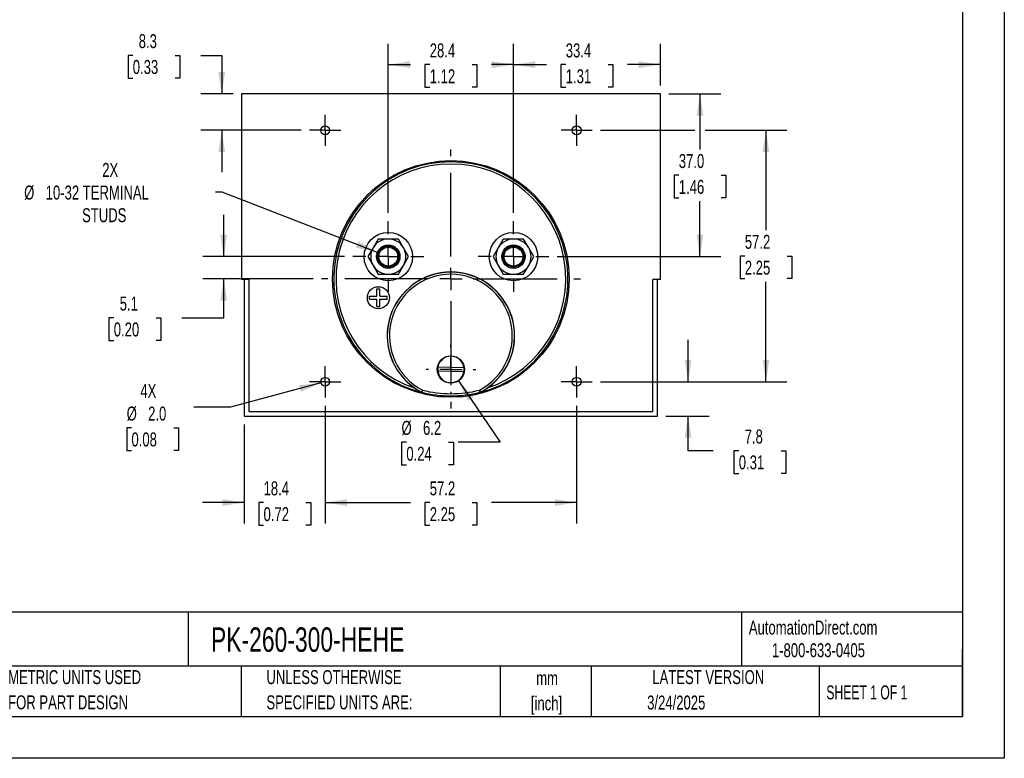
# Model space of a CAD drawing. Header units: millimetres. Extents: x 0 to 419, y 0 to 324.
# Tile 2 of 3: x 195 to 419, y 0 to 168. Entities that reach past the tile are written whole.
import ezdxf

# ---------------------------------------------------------------- set-up
doc = ezdxf.new("R2010")
doc.units = ezdxf.units.MM
doc.header["$LTSCALE"] = 1.5
doc.linetypes.add('CENTERX2', pattern=[20.32, 12.7, -2.54, 2.54, -2.54])
doc.layers.add('CENTER', color=40, linetype='CENTERX2')
doc.layers.add('DIMENSIONS', color=140, linetype='Continuous', lineweight=25)
doc.layers.add('TEXT', color=140, linetype='Continuous', lineweight=25)
doc.styles.add('SLDTEXTSTYLE0', font='TXT', dxfattribs={"width": 0.7})
doc.styles.add('SLDTEXTSTYLE1', font='TXT', dxfattribs={"width": 0.65})
doc.dimstyles.new('SLDDIMSTYLE0', dxfattribs={"dimtxt": 3.237012, "dimasz": 4.953, "dimexe": 0, "dimexo": 0.0625, "dimgap": 0.809253, "dimtad": 0, "dimtih": 1, "dimtoh": 1, "dimrnd": 1e-09, "dimzin": 12, "dimdsep": 46, "dimtxsty": 'SLDTEXTSTYLE0', "dimsah": 1, "dimcen": 0.09, "dimadec": 0, "dimazin": 3, "dimtfac": 1, "dimtofl": 0, "dimtmove": 0, "dimatfit": 3, "dimfxl": 0, "dimfrac": 2, "dimtolj": 1, "dimtzin": 12, "dimarcsym": 0})
doc.dimstyles.new('SLDDIMSTYLE1', dxfattribs={"dimtxt": 3.237012, "dimasz": 4.953, "dimexe": 0, "dimexo": 0.0625, "dimgap": 0.809253, "dimtad": 0, "dimtih": 1, "dimtoh": 1, "dimrnd": 1e-09, "dimzin": 12, "dimdsep": 46, "dimtxsty": 'SLDTEXTSTYLE0', "dimsah": 1, "dimcen": 0.09, "dimadec": 0, "dimazin": 3, "dimtfac": 1, "dimtmove": 0, "dimatfit": 0, "dimfxl": 0, "dimfrac": 2, "dimtolj": 1, "dimtzin": 12, "dimarcsym": 0})
doc.dimstyles.new('SLDDIMSTYLE2', dxfattribs={"dimtxt": 3.237012, "dimasz": 4.953, "dimexe": 0, "dimexo": 0.0625, "dimgap": 0.809253, "dimtad": 0, "dimtih": 1, "dimtoh": 1, "dimrnd": 1e-09, "dimzin": 12, "dimdsep": 46, "dimtxsty": 'SLDTEXTSTYLE0', "dimsah": 1, "dimcen": 0, "dimadec": 0, "dimazin": 3, "dimtfac": 1, "dimtofl": 0, "dimtmove": 0, "dimatfit": 3, "dimfxl": 0, "dimfrac": 2, "dimtolj": 1, "dimtzin": 12, "dimarcsym": 0})
doc.dimstyles.new('SLDDIMSTYLE3', dxfattribs={"dimtxt": 3.237012, "dimasz": 4.953, "dimexe": 0, "dimexo": 0.0625, "dimgap": 0.809253, "dimtad": 0, "dimtih": 1, "dimtoh": 1, "dimrnd": 1e-09, "dimzin": 4, "dimdsep": 46, "dimtxsty": 'SLDTEXTSTYLE0', "dimsah": 1, "dimcen": 0.09, "dimadec": 0, "dimazin": 1, "dimtfac": 1, "dimtofl": 0, "dimtmove": 0, "dimatfit": 3, "dimfxl": 0, "dimfrac": 2, "dimtolj": 1, "dimtzin": 12, "dimarcsym": 0})
doc.dimstyles.new('SLDDIMSTYLE5', dxfattribs={"dimtxt": 3.237012, "dimasz": 4.953, "dimexe": 0, "dimexo": 0.0625, "dimgap": 0.809253, "dimtad": 0, "dimtih": 1, "dimtoh": 1, "dimrnd": 1e-09, "dimzin": 12, "dimdsep": 46, "dimtxsty": 'SLDTEXTSTYLE0', "dimsah": 1, "dimcen": 0, "dimadec": 0, "dimazin": 3, "dimtfac": 1, "dimtofl": 0, "dimtmove": 0, "dimatfit": 3, "dimfxl": 0, "dimfrac": 2, "dimtolj": 1, "dimtzin": 12, "dimarcsym": 0})
doc.dimstyles.new('SLDDIMSTYLE6', dxfattribs={"dimtxt": 3.237012, "dimasz": 4.953, "dimexe": 0, "dimexo": 0.0625, "dimgap": 0.809253, "dimtad": 0, "dimtih": 1, "dimtoh": 1, "dimrnd": 1e-09, "dimzin": 4, "dimdsep": 46, "dimtxsty": 'SLDTEXTSTYLE0', "dimsah": 1, "dimcen": 0, "dimadec": 0, "dimazin": 1, "dimtfac": 1, "dimtofl": 0, "dimtmove": 0, "dimatfit": 3, "dimfxl": 0, "dimfrac": 2, "dimtolj": 1, "dimtzin": 12, "dimarcsym": 0})

# ---------------------------------------------------------------- blocks, each defined once
blk = doc.blocks.new('SW_NOTE_0_1')
at = {"layer": 'TEXT', "color": 0, "linetype": 'CENTERX2', "lineweight": 18, "char_height": 3.175, "attachment_point": 2, "style": 'SLDTEXTSTYLE0'}
for s, insert in [('mm', (4.27, 4.09)), ('[inch]', (4.14, -1.64))]:
    blk.add_mtext(s, dxfattribs=dict(at, insert=insert))
blk = doc.blocks.new('SW_NOTE_0_2')
at = {"layer": 'TEXT', "color": 0, "linetype": 'CENTERX2', "lineweight": 18, "char_height": 3.175, "attachment_point": 1, "style": 'SLDTEXTSTYLE0'}
for s, insert in [('UNLESS OTHERWISE', (0, 4.09)), ('SPECIFIED UNITS ARE:', (0, -1.64))]:
    blk.add_mtext(s, dxfattribs=dict(at, insert=insert))
blk = doc.blocks.new('SW_NOTE_0_6')
at = {"layer": 'TEXT', "color": 0, "linetype": 'CENTERX2', "lineweight": 18, "char_height": 3.175, "attachment_point": 1, "style": 'SLDTEXTSTYLE0'}
for s, insert in [('METRIC UNITS USED', (0, 4.09)), ('FOR PART DESIGN', (0, -1.64))]:
    blk.add_mtext(s, dxfattribs=dict(at, insert=insert))
blk = doc.blocks.new('_D_14')
at = {"layer": 'DIMENSIONS'}
for p, q in [((264.76, 80.14), (264.76, 53.37)), ((246.38, 75.9), (246.38, 53.37)), ((246.38, 58.13), (236.86, 58.13)), ((250.76, 58.13), (249.68, 58.13)), ((249.68, 58.13), (249.68, 52.99)), ((260.38, 58.13), (261.47, 58.13)), ((261.47, 58.13), (261.47, 52.99)), ((264.76, 58.13), (274.29, 58.13)), ((249.68, 52.99), (250.76, 52.99)), ((261.47, 52.99), (260.38, 52.99))]:
    blk.add_line(p, q, dxfattribs=at)
for points in [[(246.38, 58.13), (241.43, 58.89), (241.43, 57.37)], [(264.76, 58.13), (269.72, 57.37), (269.72, 58.89)]]:
    blk.add_solid(points, dxfattribs=at)
at = {"layer": 'DIMENSIONS', "char_height": 3.175, "attachment_point": 1, "style": 'SLDTEXTSTYLE0'}
for s, insert in [('18.4', (250.76, 62.95)), ('0.72', (250.76, 57.08))]:
    blk.add_mtext(s, dxfattribs=dict(at, insert=insert))
blk = doc.blocks.new('_D_15')
at = {"layer": 'DIMENSIONS'}
for p, q in [((264.76, 80.14), (264.76, 53.37)), ((321.91, 80.14), (321.91, 53.37)), ((264.76, 58.13), (284.14, 58.13)), ((288.53, 58.13), (287.44, 58.13)), ((287.44, 58.13), (287.44, 52.99)), ((298.15, 58.13), (299.24, 58.13)), ((299.24, 58.13), (299.24, 52.99)), ((321.91, 58.13), (302.53, 58.13)), ((287.44, 52.99), (288.53, 52.99)), ((299.24, 52.99), (298.15, 52.99))]:
    blk.add_line(p, q, dxfattribs=at)
for points in [[(264.76, 58.13), (269.72, 57.37), (269.72, 58.89)], [(321.91, 58.13), (316.96, 58.89), (316.96, 57.37)]]:
    blk.add_solid(points, dxfattribs=at)
at = {"layer": 'DIMENSIONS', "char_height": 3.175, "attachment_point": 1, "style": 'SLDTEXTSTYLE0'}
for s, insert in [('57.2', (288.53, 62.95)), ('2.25', (288.53, 57.08))]:
    blk.add_mtext(s, dxfattribs=dict(at, insert=insert))
blk = doc.blocks.new('_D_16')
at = {"layer": 'DIMENSIONS'}
for p, q in [((347.24, 85.59), (347.24, 95.11)), ((327.36, 85.59), (352, 85.59)), ((342.2, 77.8), (352, 77.8)), ((347.24, 69.91), (347.24, 77.8)), ((352.92, 69.91), (347.24, 69.91)), ((358.76, 69.91), (357.67, 69.91)), ((357.67, 69.91), (357.67, 64.77)), ((368.38, 69.91), (369.46, 69.91)), ((369.46, 69.91), (369.46, 64.77)), ((357.67, 64.77), (358.76, 64.77)), ((369.46, 64.77), (368.38, 64.77))]:
    blk.add_line(p, q, dxfattribs=at)
for points in [[(347.24, 85.59), (348, 90.54), (346.47, 90.54)], [(347.24, 77.8), (346.47, 72.85), (348, 72.85)]]:
    blk.add_solid(points, dxfattribs=at)
at = {"layer": 'DIMENSIONS', "char_height": 3.175, "attachment_point": 1, "style": 'SLDTEXTSTYLE0'}
for s, insert in [('7.8', (360.1, 74.73)), ('0.31', (358.76, 68.86))]:
    blk.add_mtext(s, dxfattribs=dict(at, insert=insert))
blk = doc.blocks.new('_D_17')
at = {"layer": 'DIMENSIONS'}
for p, q in [((279.11, 123.98), (279.11, 162.43)), ((307.56, 123.98), (307.56, 162.43)), ((279.11, 157.66), (284.14, 157.66)), ((288.53, 157.66), (287.44, 157.66)), ((287.44, 157.66), (287.44, 152.52)), ((298.15, 157.66), (299.24, 157.66)), ((299.24, 157.66), (299.24, 152.52)), ((307.56, 157.66), (302.53, 157.66)), ((287.44, 152.52), (288.53, 152.52)), ((299.24, 152.52), (298.15, 152.52))]:
    blk.add_line(p, q, dxfattribs=at)
for points in [[(279.11, 157.66), (284.07, 156.9), (284.07, 158.43)], [(307.56, 157.66), (302.61, 158.43), (302.61, 156.9)]]:
    blk.add_solid(points, dxfattribs=at)
at = {"layer": 'DIMENSIONS', "char_height": 3.175, "attachment_point": 1, "style": 'SLDTEXTSTYLE0'}
for s, insert in [('28.4', (288.53, 162.48)), ('1.12', (288.53, 156.61))]:
    blk.add_mtext(s, dxfattribs=dict(at, insert=insert))
blk = doc.blocks.new('_D_18')
at = {"layer": 'DIMENSIONS'}
for p, q in [((307.56, 123.98), (307.56, 162.43)), ((340.94, 152.91), (340.94, 162.43)), ((307.56, 157.66), (315.05, 157.66)), ((319.44, 157.66), (318.35, 157.66)), ((318.35, 157.66), (318.35, 152.52)), ((329.06, 157.66), (330.15, 157.66)), ((330.15, 157.66), (330.15, 152.52)), ((340.94, 157.66), (333.45, 157.66)), ((318.35, 152.52), (319.44, 152.52)), ((330.15, 152.52), (329.06, 152.52))]:
    blk.add_line(p, q, dxfattribs=at)
for points in [[(307.56, 157.66), (312.52, 156.9), (312.52, 158.43)], [(340.94, 157.66), (335.99, 158.43), (335.99, 156.9)]]:
    blk.add_solid(points, dxfattribs=at)
at = {"layer": 'DIMENSIONS', "char_height": 3.175, "attachment_point": 1, "style": 'SLDTEXTSTYLE0'}
for s, insert in [('33.4', (319.44, 162.48)), ('1.31', (319.44, 156.61))]:
    blk.add_mtext(s, dxfattribs=dict(at, insert=insert))
blk = doc.blocks.new('_D_19')
at = {"layer": 'DIMENSIONS'}
for p, q in [((221.04, 159.77), (219.96, 159.77)), ((219.96, 159.77), (219.96, 154.62)), ((230.66, 159.77), (231.75, 159.77)), ((231.75, 159.77), (231.75, 154.62)), ((236.5, 159.77), (241.27, 159.77)), ((241.27, 159.77), (241.27, 151.01)), ((219.96, 154.62), (221.04, 154.62)), ((231.75, 154.62), (230.66, 154.62)), ((243.83, 151.01), (236.51, 151.01)), ((259.32, 142.74), (236.51, 142.74)), ((241.27, 142.74), (241.27, 133.21))]:
    blk.add_line(p, q, dxfattribs=at)
for points in [[(241.27, 151.01), (242.03, 155.96), (240.51, 155.96)], [(241.27, 142.74), (240.51, 137.78), (242.03, 137.78)]]:
    blk.add_solid(points, dxfattribs=at)
at = {"layer": 'DIMENSIONS', "char_height": 3.175, "attachment_point": 1, "style": 'SLDTEXTSTYLE0'}
for s, insert in [('8.3', (222.39, 164.59)), ('0.33', (221.04, 158.72))]:
    blk.add_mtext(s, dxfattribs=dict(at, insert=insert))
blk = doc.blocks.new('_D_20')
at = {"layer": 'DIMENSIONS'}
for p, q in [((327.36, 142.74), (348.8, 142.74)), ((351.09, 142.74), (369.7, 142.74)), ((364.94, 142.74), (364.94, 120.03)), ((360.13, 114.16), (359.04, 114.16)), ((359.04, 114.16), (359.04, 109.02)), ((369.75, 114.16), (370.84, 114.16)), ((370.84, 114.16), (370.84, 109.02)), ((359.04, 109.02), (360.13, 109.02)), ((364.94, 85.59), (364.94, 108.29)), ((370.84, 109.02), (369.75, 109.02)), ((327.36, 85.59), (369.7, 85.59))]:
    blk.add_line(p, q, dxfattribs=at)
for points in [[(364.94, 142.74), (364.18, 137.78), (365.7, 137.78)], [(364.94, 85.59), (365.7, 90.54), (364.18, 90.54)]]:
    blk.add_solid(points, dxfattribs=at)
at = {"layer": 'DIMENSIONS', "char_height": 3.175, "attachment_point": 1, "style": 'SLDTEXTSTYLE0'}
for s, insert in [('57.2', (360.13, 118.98)), ('2.25', (360.13, 113.11))]:
    blk.add_mtext(s, dxfattribs=dict(at, insert=insert))
blk = doc.blocks.new('_D_21')
at = {"layer": 'DIMENSIONS'}
for p, q in [((342.84, 151.01), (354.71, 151.01)), ((349.94, 151.01), (349.94, 138.39)), ((345.13, 132.52), (344.05, 132.52)), ((344.05, 132.52), (344.05, 127.38)), ((354.75, 132.52), (355.84, 132.52)), ((355.84, 132.52), (355.84, 127.38)), ((344.05, 127.38), (345.13, 127.38)), ((349.94, 114.03), (349.94, 126.65)), ((355.84, 127.38), (354.75, 127.38)), ((317.51, 114.03), (354.71, 114.03))]:
    blk.add_line(p, q, dxfattribs=at)
for points in [[(349.94, 151.01), (349.18, 146.05), (350.7, 146.05)], [(349.94, 114.03), (350.7, 118.99), (349.18, 118.99)]]:
    blk.add_solid(points, dxfattribs=at)
at = {"layer": 'DIMENSIONS', "char_height": 3.175, "attachment_point": 1, "style": 'SLDTEXTSTYLE0'}
for s, insert in [('37.0', (345.13, 137.34)), ('1.46', (345.13, 131.47))]:
    blk.add_mtext(s, dxfattribs=dict(at, insert=insert))
blk = doc.blocks.new('_D_22')
at = {"layer": 'DIMENSIONS'}
for p, q in [((241.36, 128.66), (239.82, 128.66)), ((276.64, 114.99), (241.36, 128.66))]:
    blk.add_line(p, q, dxfattribs=at)
blk.add_solid([(276.64, 114.99), (272.3, 117.49), (271.75, 116.07)], dxfattribs=at)
at = {"layer": 'DIMENSIONS', "char_height": 3.175, "attachment_point": 1, "style": 'SLDTEXTSTYLE0'}
for s, insert in [('2X', (214.1, 135.32)), ('%%c', (196.36, 130.18)), ('10-32 TERMINAL', (201.25, 130.18)), ('STUDS', (209.52, 125.03))]:
    blk.add_mtext(s, dxfattribs=dict(at, insert=insert))
blk = doc.blocks.new('_D_23')
at = {"layer": 'DIMENSIONS'}
for p, q in [((263.8, 85.33), (243.25, 79.82)), ((243.25, 79.82), (234.92, 79.82)), ((220.74, 75.12), (219.66, 75.12)), ((219.66, 75.12), (219.66, 69.98)), ((230.36, 75.12), (231.45, 75.12)), ((231.45, 75.12), (231.45, 69.98)), ((219.66, 69.98), (220.74, 69.98)), ((231.45, 69.98), (230.36, 69.98))]:
    blk.add_line(p, q, dxfattribs=at)
blk.add_solid([(263.8, 85.33), (258.82, 84.78), (259.21, 83.31)], dxfattribs=at)
at = {"layer": 'DIMENSIONS', "char_height": 3.175, "attachment_point": 1, "style": 'SLDTEXTSTYLE0'}
for s, insert in [('4X', (222.76, 85.08)), ('%%c', (219.65, 79.94)), ('2.0', (224.53, 79.94)), ('0.08', (220.74, 74.07))]:
    blk.add_mtext(s, dxfattribs=dict(at, insert=insert))
blk = doc.blocks.new('_D_24')
at = {"layer": 'DIMENSIONS'}
for p, q in [((295.08, 85.82), (304.53, 71.88)), ((283.21, 71.88), (282.12, 71.88)), ((282.12, 71.88), (282.12, 66.73)), ((292.83, 71.88), (293.92, 71.88)), ((293.92, 71.88), (293.92, 66.73)), ((304.53, 71.88), (295, 71.88)), ((282.12, 66.73), (283.21, 66.73)), ((293.92, 66.73), (292.83, 66.73))]:
    blk.add_line(p, q, dxfattribs=at)
blk.add_solid([(295.08, 85.82), (297.23, 81.29), (298.49, 82.15)], dxfattribs=at)
at = {"layer": 'DIMENSIONS', "char_height": 3.175, "attachment_point": 1, "style": 'SLDTEXTSTYLE0'}
for s, insert in [('%%c', (282.11, 76.69)), ('6.2', (287, 76.69)), ('0.24', (283.21, 70.82))]:
    blk.add_mtext(s, dxfattribs=dict(at, insert=insert))
blk = doc.blocks.new('_D_25')
at = {"layer": 'DIMENSIONS'}
for p, q in [((241.7, 114.03), (241.7, 123.56)), ((269.17, 114.03), (236.94, 114.03)), ((262, 108.95), (236.94, 108.95)), ((241.7, 100.12), (241.7, 108.95)), ((216.72, 100.12), (215.63, 100.12)), ((215.63, 100.12), (215.63, 94.97)), ((226.34, 100.12), (227.43, 100.12)), ((227.43, 100.12), (227.43, 94.97)), ((232.17, 100.12), (241.7, 100.12)), ((215.63, 94.97), (216.72, 94.97)), ((227.43, 94.97), (226.34, 94.97))]:
    blk.add_line(p, q, dxfattribs=at)
for points in [[(241.7, 114.03), (242.46, 118.99), (240.94, 118.99)], [(241.7, 108.95), (240.94, 104), (242.46, 104)]]:
    blk.add_solid(points, dxfattribs=at)
at = {"layer": 'DIMENSIONS', "char_height": 3.175, "attachment_point": 1, "style": 'SLDTEXTSTYLE0'}
for s, insert in [('5.1', (218.07, 104.94)), ('0.20', (216.72, 99.07))]:
    blk.add_mtext(s, dxfattribs=dict(at, insert=insert))
blk = doc.blocks.new('SW_CENTERMARKSYMBOL_1')
at = {"layer": 'CENTER', "color": 0}
for p, q in [((0, 5.08), (0, 8.04)), ((0, 0), (0, 2.54)), ((-5.08, 0), (-8.04, 0)), ((0, 0), (-2.54, 0)), ((0, 0), (0, -2.54)), ((0, 0), (2.54, 0)), ((5.08, 0), (8.04, 0)), ((0, -5.08), (0, -8.04))]:
    blk.add_line(p, q, dxfattribs=at)
blk = doc.blocks.new('SW_CENTERMARKSYMBOL_2')
at = {"layer": 'CENTER', "color": 0}
for p, q in [((0, 5.08), (0, 8.04)), ((0, 0), (0, 2.54)), ((-5.08, 0), (-8.04, 0)), ((0, 0), (-2.54, 0)), ((0, 0), (0, -2.54)), ((0, 0), (2.54, 0)), ((5.08, 0), (8.04, 0)), ((0, -5.08), (0, -8.04))]:
    blk.add_line(p, q, dxfattribs=at)
blk = doc.blocks.new('SW_CENTERMARKSYMBOL_3')
at = {"layer": 'CENTER', "color": 0}
for p, q in [((0, 2.54), (0, 3.54)), ((0, 0), (0, 2.54)), ((-2.54, 0), (-3.54, 0)), ((0, 0), (-2.54, 0)), ((0, 0), (0, -2.54)), ((0, 0), (2.54, 0)), ((2.54, 0), (3.54, 0)), ((0, -2.54), (0, -3.54))]:
    blk.add_line(p, q, dxfattribs=at)
blk = doc.blocks.new('SW_CENTERMARKSYMBOL_4')
at = {"layer": 'CENTER', "color": 0}
for p, q in [((0, 2.54), (0, 3.54)), ((0, 0), (0, 2.54)), ((-2.54, 0), (-3.54, 0)), ((0, 0), (-2.54, 0)), ((0, 0), (0, -2.54)), ((0, 0), (2.54, 0)), ((2.54, 0), (3.54, 0)), ((0, -2.54), (0, -3.54))]:
    blk.add_line(p, q, dxfattribs=at)
blk = doc.blocks.new('SW_CENTERMARKSYMBOL_5')
at = {"layer": 'CENTER', "color": 0}
for p, q in [((0, 2.54), (0, 3.54)), ((0, 0), (0, 2.54)), ((-2.54, 0), (-3.54, 0)), ((0, 0), (-2.54, 0)), ((0, 0), (0, -2.54)), ((0, 0), (2.54, 0)), ((2.54, 0), (3.54, 0)), ((0, -2.54), (0, -3.54))]:
    blk.add_line(p, q, dxfattribs=at)
blk = doc.blocks.new('SW_CENTERMARKSYMBOL_6')
at = {"layer": 'CENTER', "color": 0}
for p, q in [((0, 2.54), (0, 3.54)), ((0, 0), (0, 2.54)), ((-2.54, 0), (-3.54, 0)), ((0, 0), (-2.54, 0)), ((0, 0), (0, -2.54)), ((0, 0), (2.54, 0)), ((2.54, 0), (3.54, 0)), ((0, -2.54), (0, -3.54))]:
    blk.add_line(p, q, dxfattribs=at)
blk = doc.blocks.new('SW_CENTERMARKSYMBOL_7')
at = {"layer": 'CENTER', "color": 0}
for p, q in [((0, 5.08), (0, 29.44)), ((0, 0), (0, 2.54)), ((-5.08, 0), (-29.44, 0)), ((0, 0), (-2.54, 0)), ((0, 0), (0, -2.54)), ((0, 0), (2.54, 0)), ((5.08, 0), (29.44, 0)), ((0, -5.08), (0, -29.44))]:
    blk.add_line(p, q, dxfattribs=at)
blk = doc.blocks.new('SW_CENTERMARKSYMBOL_8')
at = {"layer": 'CENTER', "color": 0}
for p, q in [((0, 5.08), (0, 5.64)), ((0, 0), (0, 2.54)), ((-5.08, 0), (-5.64, 0)), ((0, 0), (-2.54, 0)), ((0, 0), (0, -2.54)), ((0, 0), (2.54, 0)), ((5.08, 0), (5.64, 0)), ((0, -5.08), (0, -5.64))]:
    blk.add_line(p, q, dxfattribs=at)

msp = doc.modelspace()

# ---------------------------------------------------------------- linework, layer by layer
at = {"color": 7, "linetype": 'Continuous'}
for p, q in [((419.104, 323.854), (419.104, 0.004)), ((419.104, 0.004), (0.004, 0.004))]:
    msp.add_line(p, q, dxfattribs=at)
for p, q in [((245.739, 151.005), (245.739, 108.805)), ((340.939, 151.005), (245.739, 151.005)), ((340.939, 108.805), (340.939, 151.005)), ((276.805, 118.034), (275.65, 116.034)), ((279.115, 118.034), (276.805, 118.034)), ((281.424, 118.034), (279.115, 118.034)), ((282.579, 116.034), (281.424, 118.034)), ((305.253, 118.034), (304.098, 116.034)), ((307.563, 118.034), (305.253, 118.034)), ((309.872, 118.034), (307.563, 118.034)), ((311.027, 116.034), (309.872, 118.034)), ((275.65, 116.034), (274.496, 114.034)), ((283.733, 114.034), (282.579, 116.034)), ((304.098, 116.034), (302.944, 114.034)), ((312.181, 114.034), (311.027, 116.034)), ((274.496, 114.034), (275.65, 112.034)), ((275.65, 112.034), (276.805, 110.034)), ((281.424, 110.034), (282.579, 112.034)), ((282.579, 112.034), (283.733, 114.034)), ((302.944, 114.034), (304.098, 112.034)), ((304.098, 112.034), (305.253, 110.034)), ((309.872, 110.034), (311.027, 112.034)), ((311.027, 112.034), (312.181, 114.034)), ((276.805, 110.034), (279.115, 110.034)), ((279.115, 110.034), (281.424, 110.034)), ((305.253, 110.034), (307.563, 110.034)), ((307.563, 110.034), (309.872, 110.034)), ((247.439, 108.805), (245.739, 108.805)), ((246.384, 108.805), (246.384, 77.801)), ((247.439, 108.805), (247.439, 78.805)), ((340.939, 108.805), (339.239, 108.805)), ((339.239, 78.805), (339.239, 108.805)), ((340.293, 77.801), (340.293, 108.805)), ((276.515, 105.034), (276.515, 106.684)), ((276.515, 106.684), (277.215, 106.684)), ((277.215, 105.034), (277.215, 106.684)), ((274.865, 104.334), (274.865, 105.034)), ((274.865, 105.034), (276.515, 105.034)), ((274.865, 104.334), (276.515, 104.334)), ((276.515, 102.684), (276.515, 104.334)), ((277.215, 105.034), (278.865, 105.034)), ((277.215, 104.334), (278.865, 104.334)), ((277.215, 102.684), (277.215, 104.334)), ((278.865, 104.334), (278.865, 105.034)), ((276.515, 102.684), (277.215, 102.684)), ((296.283, 87.808), (290.369, 87.961)), ((290.394, 88.96), (296.309, 88.808)), ((286.653, 83.236), (286.641, 83.204)), ((286.641, 83.204), (286.694, 83.183)), ((286.706, 83.216), (286.694, 83.183)), ((299.984, 83.183), (299.971, 83.216)), ((299.984, 83.183), (300.036, 83.204)), ((300.036, 83.204), (300.024, 83.236)), ((247.439, 78.805), (339.239, 78.805)), ((246.384, 77.801), (340.293, 77.801))]:
    msp.add_line(p, q)
for centre, radius in [((264.764, 142.736), 1), ((321.914, 142.736), 1), ((293.339, 108.954), 26.898), ((279.115, 114.034), 5.5), ((307.563, 114.034), 5.5), ((279.115, 114.034), 2.65), ((279.115, 114.034), 2.4), ((307.563, 114.034), 2.65), ((307.563, 114.034), 2.4), ((279.115, 114.034), 2.15), ((307.563, 114.034), 2.15), ((276.865, 104.684), 2.5), ((293.339, 88.384), 3.1), ((264.764, 85.586), 1), ((321.914, 85.586), 1)]:
    msp.add_circle(centre, radius)
for centre, radius, start, end in [((293.339, 108.954), 26.614, 284.45849, 255.54151), ((293.339, 108.954), 26.114, 288.62009, 251.37991), ((279.115, 114.034), 4, 90, 150), ((279.115, 114.034), 4, 30, 90), ((307.563, 114.034), 4, 90, 150), ((307.563, 114.034), 4, 30, 90), ((279.115, 114.034), 4, 150, 210), ((279.115, 114.034), 4, 330, 30), ((307.563, 114.034), 4, 150, 210), ((307.563, 114.034), 4, 330, 30), ((279.115, 114.034), 4, 210, 270), ((279.115, 114.034), 4, 270, 330), ((307.563, 114.034), 4, 210, 270), ((307.563, 114.034), 4, 270, 330), ((293.339, 96.052), 14.486, 305.14162, 234.85838), ((293.339, 96.052), 14.455, 297.54874, 242.45126), ((293.339, 96.052), 13.955, 297.66635, 242.33365), ((293.339, 88.384), 3, 8.11511, 168.92697), ((293.339, 88.384), 3, 168.92697, 188.11511), ((293.339, 88.384), 3, 188.11511, 348.92697), ((293.339, 88.384), 3, 348.92697, 8.11511), ((293.841, 96.821), 15.403, 234.9769, 242.13272), ((327.292, 65.188), 44.466, 155.40743, 156.05277), ((286.769, 83.458), 0.25, 242.45176, 255.54975), ((236, 99.702), 53.319, 341.98873, 342.52691), ((293.339, 108.954), 26.579, 255.55022, 284.44978), ((293.339, 108.941), 26.067, 255.60627, 284.39373), ((350.677, 99.702), 53.319, 197.47309, 198.01127), ((259.386, 65.188), 44.466, 23.94723, 24.59257), ((299.909, 83.458), 0.25, 284.45028, 297.54819), ((292.789, 96.899), 15.495, 297.8885, 305.00188)]:
    msp.add_arc(centre, radius, start, end)
at = {"layer": 'TEXT'}
for p, q in [((409.575, 314.325), (409.575, 9.525)), ((409.575, 33.189), (9.525, 33.189)), ((233.638, 33.189), (233.638, 20.955)), ((359.363, 33.189), (359.363, 20.955)), ((409.575, 9.525), (409.575, 24.765)), ((409.575, 20.955), (9.525, 20.955)), ((245.67, 20.955), (245.67, 9.525)), ((304.536, 20.955), (304.536, 9.525)), ((325.218, 20.955), (325.218, 9.525)), ((377.023, 20.955), (377.023, 9.525)), ((9.525, 9.525), (409.575, 9.525))]:
    msp.add_line(p, q, dxfattribs=at)

# ---------------------------------------------------------------- block references
at = {"layer": 'CENTER'}
for name, p in [('SW_CENTERMARKSYMBOL_3', (264.764, 142.736)), ('SW_CENTERMARKSYMBOL_4', (321.914, 142.736)), ('SW_CENTERMARKSYMBOL_7', (293.339, 108.954)), ('SW_CENTERMARKSYMBOL_1', (279.115, 114.034)), ('SW_CENTERMARKSYMBOL_2', (307.563, 114.034)), ('SW_CENTERMARKSYMBOL_8', (293.339, 88.384)), ('SW_CENTERMARKSYMBOL_6', (264.764, 85.586)), ('SW_CENTERMARKSYMBOL_5', (321.914, 85.586))]:
    msp.add_blockref(name, p, dxfattribs=at)
at = {"layer": 'TEXT', "linetype": 'CENTERX2', "lineweight": 18}
for name, p in [('SW_NOTE_0_6', (192.718, 15.953)), ('SW_NOTE_0_2', (251.412, 15.953)), ('SW_NOTE_0_1', (310.929, 15.729))]:
    msp.add_blockref(name, p, dxfattribs=at)

# ---------------------------------------------------------------- texts
for s, insert, char_height, attachment_point, style in [('AutomationDirect.com', (361.042, 31.315), 3.175, 1, 'SLDTEXTSTYLE0'), ('PK-260-300-HEHE', (238.812, 29.764), 5.55625, 1, 'SLDTEXTSTYLE0'), ('1-800-633-0405', (366.287, 26.156), 3.175, 1, 'SLDTEXTSTYLE0'), ('LATEST VERSION', (351.828, 20.046), 3.175, 2, 'SLDTEXTSTYLE0'), ('SHEET 1 OF 1', (378.662, 16.577), 3.175, 1, 'SLDTEXTSTYLE1'), ('3/24/2025', (344.552, 14.267), 3.175, 2, 'SLDTEXTSTYLE0')]:
    msp.add_mtext(s, dxfattribs=dict(at, insert=insert, char_height=char_height, attachment_point=attachment_point, style=style))

# ---------------------------------------------------------------- dimensions: what is measured, and where the dimension line sits
at = {"layer": 'DIMENSIONS'}
for base, p1, p2, dimstyle, picture, middle in [((241.269, 151.005), (261.224, 142.736), (245.739, 151.005), 'SLDDIMSTYLE1', '_D_19', (241.269, 159.768)), ((349.943, 151.005), (315.603, 114.034), (340.939, 151.005), 'SLDDIMSTYLE3', '_D_21', (349.943, 132.52)), ((364.939, 85.586), (325.454, 142.736), (325.454, 85.586), 'SLDDIMSTYLE0', '_D_20', (364.939, 114.161)), ((241.7, 114.034), (263.901, 108.954), (271.075, 114.034), 'SLDDIMSTYLE1', '_D_25', (241.7, 100.119)), ((347.2359, 77.8005), (325.4536, 85.5862), (340.2933, 77.8005), 'SLDDIMSTYLE1', '_D_16', (347.2359, 69.9099))]:
    dim = msp.add_linear_dim(base=base, p1=p1, p2=p2, angle=90, dimstyle=dimstyle, dxfattribs=at)
    dim.commit()
    dim.dimension.update_dxf_attribs({"geometry": picture, "text_midpoint": middle, "dimtype": 160})
for base, p1, p2, dimstyle, picture, middle in [((307.563, 157.664), (279.115, 122.074), (307.563, 122.074), 'SLDDIMSTYLE0', '_D_17', (293.339, 157.664)), ((340.939, 157.664), (307.563, 122.074), (340.939, 151.005), 'SLDDIMSTYLE0', '_D_18', (324.251, 157.664)), ((246.384, 58.132), (264.764, 82.046), (246.384, 77.801), 'SLDDIMSTYLE1', '_D_14', (255.574, 58.132)), ((321.914, 58.132), (264.764, 82.046), (321.914, 82.046), 'SLDDIMSTYLE0', '_D_15', (293.339, 58.132))]:
    dim = msp.add_linear_dim(base=base, p1=p1, p2=p2, dimstyle=dimstyle, dxfattribs=at)
    dim.commit()
    dim.dimension.update_dxf_attribs({"geometry": picture, "text_midpoint": middle, "dimtype": 160})
dim = msp.add_diameter_dim_2p(p1=(281.586, 113.077), p2=(276.643, 114.991), text='2X\\P%%c10-32 TERMINAL\\PSTUDS', dimstyle='SLDDIMSTYLE5', override={"dimpost": '<>'}, dxfattribs=at)
dim.commit()
dim.dimension.update_dxf_attribs({"geometry": '_D_22', "text_midpoint": (216.896, 128.657), "dimtype": 163})
dim = msp.add_diameter_dim_2p(p1=(291.599, 90.95), p2=(295.078, 85.818), dimstyle='SLDDIMSTYLE2', dxfattribs=at)
dim.commit()
dim.dimension.update_dxf_attribs({"geometry": '_D_24', "text_midpoint": (288.02, 71.875), "dimtype": 163})
dim = msp.add_diameter_dim_2p(p1=(265.73, 85.845), p2=(263.798, 85.327), text='4X\\P<>', dimstyle='SLDDIMSTYLE6', dxfattribs=at)
dim.commit()
dim.dimension.update_dxf_attribs({"geometry": '_D_23', "text_midpoint": (225.554, 77.694), "dimtype": 163})

doc.saveas('drawing.dxf')
